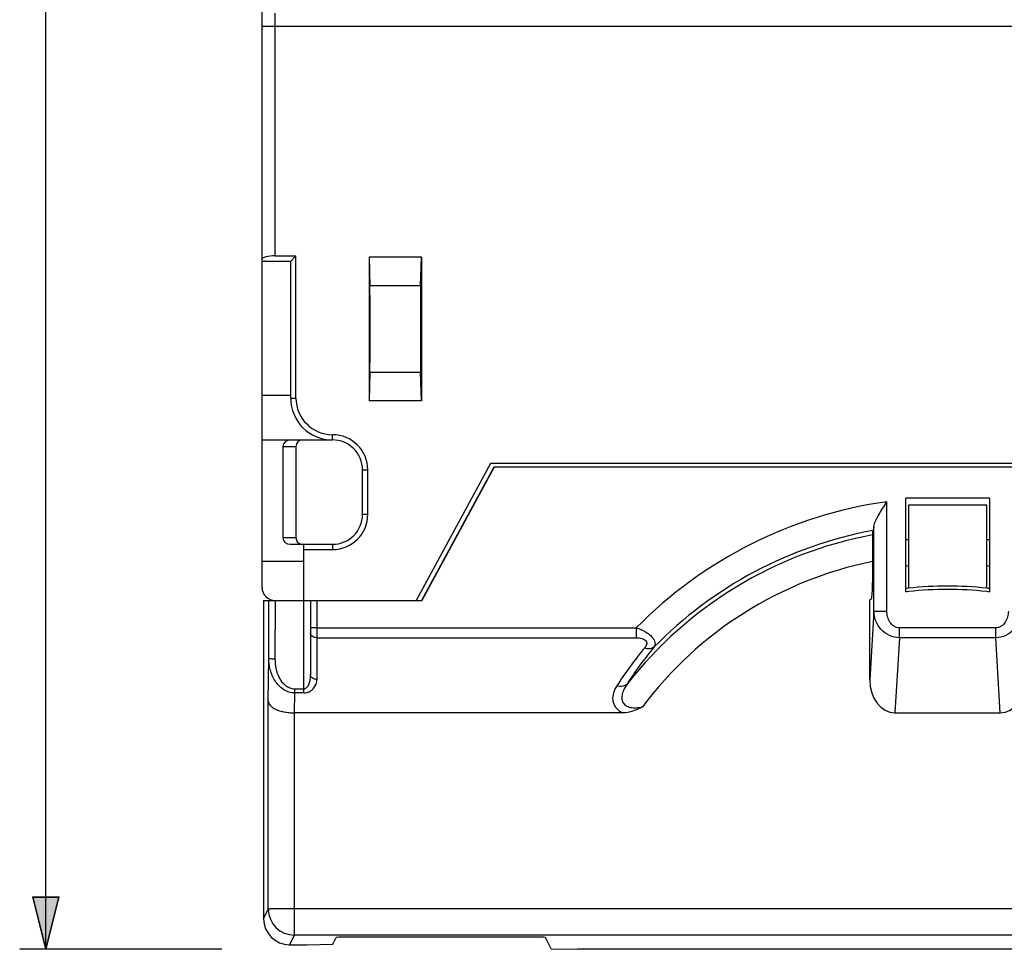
# Model space of a CAD drawing. Header units: inches. Extents: x 27 to 193, y 123 to 258.
# Tile 1 of 9: x 31 to 68, y 123 to 159. Entities that reach past the tile are written whole.
import ezdxf

# ---------------------------------------------------------------- set-up
doc = ezdxf.new("R2010")
doc.units = ezdxf.units.IN
doc.header["$MEASUREMENT"] = 0
doc.layers.add('02___PRT_ALL_AXES', color=7, linetype='Continuous')

# ---------------------------------------------------------------- blocks, each defined once
blk = doc.blocks.new('block 55')
at = {"color": 7, "lineweight": 25}
blk.add_lwpolyline([(38.384, 123.299), (30.648, 123.299)], dxfattribs=at)
blk = doc.blocks.new('block 57')
at = {"color": 7, "lineweight": 25}
blk.add_lwpolyline([(31.648, 123.299), (31.648, 181.665)], dxfattribs=at)
blk = doc.blocks.new('block 61')
h = blk.add_hatch(color=253)
h.dxf.hatch_style = 2
h.paths.add_polyline_path([(31.648, 123.299), (32.148, 125.299), (31.148, 125.299)])
at = {"color": 7, "lineweight": 35}
blk.add_lwpolyline([(31.648, 123.299), (32.148, 125.299), (31.148, 125.299), (31.648, 123.299)], dxfattribs=at)
blk = doc.blocks.new('block 60')
blk.add_blockref('block 61', (0, 0))
blk = doc.blocks.new('block 52')
for name in ['block 57', 'block 60', 'block 55']:
    blk.add_blockref(name, (0, 0))
blk = doc.blocks.new('block 63')
at = {"color": 7, "lineweight": 25}
blk.add_lwpolyline([(41.629, 123.474), (42.637, 123.491)], dxfattribs=at)
blk = doc.blocks.new('block 64')
at = {"color": 7, "lineweight": 25}
blk.add_lwpolyline([(80.341, 123.299), (52.013, 123.299)], dxfattribs=at)
blk = doc.blocks.new('block 66')
at = {"color": 7, "lineweight": 25}
blk.add_lwpolyline([(40.985, 123.474), (41.629, 123.474)], dxfattribs=at)
blk = doc.blocks.new('block 68')
at = {"color": 7, "lineweight": 25}
blk.add_lwpolyline([(49.786, 123.77), (43.768, 123.77)], dxfattribs=at)
blk = doc.blocks.new('block 69')
at = {"color": 7, "lineweight": 25}
blk.add_lwpolyline([(91.186, 123.84), (41.168, 123.84)], dxfattribs=at)
blk = doc.blocks.new('block 70')
at = {"color": 7, "lineweight": 25}
blk.add_lwpolyline([(91.186, 124.849), (41.168, 124.849)], dxfattribs=at)
blk = doc.blocks.new('block 71')
at = {"color": 7, "lineweight": 25}
blk.add_lwpolyline([(51.004, 123.317), (52.013, 123.299)], dxfattribs=at)
blk = doc.blocks.new('block 74')
at = {"color": 7, "lineweight": 25}
blk.add_lwpolyline([(64.161, 132.357), (68.193, 132.357)], dxfattribs=at)
blk = doc.blocks.new('block 75')
at = {"color": 7, "lineweight": 25}
blk.add_lwpolyline([(53.735, 132.357), (41.171, 132.357)], dxfattribs=at)
blk = doc.blocks.new('block 77')
at = {"color": 7, "lineweight": 25}
blk.add_lwpolyline([(41.527, 133.121), (41.179, 133.121)], dxfattribs=at)
blk = doc.blocks.new('block 79')
at = {"color": 7, "lineweight": 25}
blk.add_lwpolyline([(41.527, 133.268), (41.179, 133.268)], dxfattribs=at)
blk = doc.blocks.new('block 80')
at = {"color": 7, "lineweight": 25}
blk.add_lwpolyline([(68.019, 135.237), (64.335, 135.237)], dxfattribs=at)
blk = doc.blocks.new('block 81')
at = {"color": 7, "lineweight": 25}
blk.add_lwpolyline([(42.027, 135.237), (54.258, 135.237)], dxfattribs=at)
blk = doc.blocks.new('block 83')
at = {"color": 7, "lineweight": 25}
blk.add_lwpolyline([(63.195, 134.357), (63.194, 134.357)], dxfattribs=at)
blk = doc.blocks.new('block 84')
at = {"color": 7, "lineweight": 25}
blk.add_lwpolyline([(68.019, 135.618), (64.335, 135.618)], dxfattribs=at)
blk = doc.blocks.new('block 85')
at = {"color": 7, "lineweight": 25}
blk.add_lwpolyline([(42.027, 135.618), (54.258, 135.618)], dxfattribs=at)
blk = doc.blocks.new('block 87')
at = {"color": 7, "lineweight": 25}
blk.add_lwpolyline([(39.985, 136.665), (46.046, 136.665)], dxfattribs=at)
blk = doc.blocks.new('block 90')
at = {"color": 7, "lineweight": 25}
blk.add_lwpolyline([(39.927, 138.165), (41.527, 138.165)], dxfattribs=at)
blk = doc.blocks.new('block 91')
at = {"color": 7, "lineweight": 25}
blk.add_lwpolyline([(41.527, 138.615), (42.627, 138.615)], dxfattribs=at)
blk = doc.blocks.new('block 93')
at = {"color": 7, "lineweight": 25}
blk.add_lwpolyline([(41.006, 138.815), (42.627, 138.815)], dxfattribs=at)
blk = doc.blocks.new('block 96')
at = {"color": 7, "lineweight": 25}
blk.add_lwpolyline([(41.227, 139.065), (40.727, 139.065)], dxfattribs=at)
blk = doc.blocks.new('block 100')
at = {"color": 7, "lineweight": 25}
blk.add_lwpolyline([(43.777, 139.965), (43.977, 139.965)], dxfattribs=at)
blk = doc.blocks.new('block 101')
at = {"color": 7, "lineweight": 25}
blk.add_lwpolyline([(67.677, 140.315), (64.677, 140.315)], dxfattribs=at)
blk = doc.blocks.new('block 102')
at = {"color": 7, "lineweight": 25}
blk.add_lwpolyline([(67.777, 140.587), (64.577, 140.587)], dxfattribs=at)
blk = doc.blocks.new('block 104')
at = {"color": 7, "lineweight": 25}
blk.add_lwpolyline([(43.777, 141.665), (43.977, 141.665)], dxfattribs=at)
blk = doc.blocks.new('block 105')
at = {"color": 7, "lineweight": 25}
blk.add_lwpolyline([(83.539, 141.765), (48.815, 141.765)], dxfattribs=at)
blk = doc.blocks.new('block 106')
at = {"color": 7, "lineweight": 25}
blk.add_lwpolyline([(83.676, 141.915), (48.677, 141.915)], dxfattribs=at)
blk = doc.blocks.new('block 107')
at = {"color": 7, "lineweight": 25}
blk.add_lwpolyline([(40.727, 142.565), (41.227, 142.565)], dxfattribs=at)
blk = doc.blocks.new('block 109')
at = {"color": 7, "lineweight": 25}
blk.add_lwpolyline([(39.927, 142.815), (42.627, 142.815)], dxfattribs=at)
blk = doc.blocks.new('block 111')
at = {"color": 7, "lineweight": 25}
blk.add_lwpolyline([(51.004, 123.317), (50.786, 123.753)], dxfattribs=at)
blk = doc.blocks.new('block 112')
at = {"color": 7, "lineweight": 25}
blk.add_lwpolyline([(46.027, 144.315), (44.027, 144.315)], dxfattribs=at)
blk = doc.blocks.new('block 115')
at = {"color": 7, "lineweight": 25}
blk.add_lwpolyline([(41.027, 144.415), (41.227, 144.415)], dxfattribs=at)
blk = doc.blocks.new('block 117')
at = {"color": 7, "lineweight": 25}
blk.add_lwpolyline([(39.927, 144.526), (41.027, 144.526)], dxfattribs=at)
blk = doc.blocks.new('block 119')
at = {"color": 7, "lineweight": 25}
blk.add_lwpolyline([(44.054, 145.417), (46, 145.417)], dxfattribs=at)
blk = doc.blocks.new('block 123')
at = {"color": 7, "lineweight": 25}
blk.add_lwpolyline([(46, 148.713), (44.054, 148.713)], dxfattribs=at)
blk = doc.blocks.new('block 124')
at = {"color": 7, "lineweight": 25}
blk.add_lwpolyline([(39.927, 149.665), (41.027, 149.665)], dxfattribs=at)
blk = doc.blocks.new('block 126')
at = {"color": 7, "lineweight": 25}
blk.add_lwpolyline([(46.027, 149.815), (44.027, 149.815)], dxfattribs=at)
blk = doc.blocks.new('block 128')
at = {"color": 7, "lineweight": 25}
blk.add_lwpolyline([(40.427, 149.865), (41.227, 149.865)], dxfattribs=at)
blk = doc.blocks.new('block 133')
at = {"color": 7, "lineweight": 25}
blk.add_lwpolyline([(39.927, 137.165), (39.927, 226.165)], dxfattribs=at)
blk = doc.blocks.new('block 138')
at = {"color": 7, "lineweight": 25}
blk.add_lwpolyline([(39.985, 136.665), (39.985, 124.473)], dxfattribs=at)
blk = doc.blocks.new('block 142')
at = {"color": 7, "lineweight": 25}
blk.add_lwpolyline([(40.168, 124.84), (40.168, 132.808)], dxfattribs=at)
blk = doc.blocks.new('block 148')
at = {"color": 7, "lineweight": 25}
blk.add_lwpolyline([(40.427, 149.865), (40.427, 159.165)], dxfattribs=at)
blk = doc.blocks.new('block 154')
at = {"color": 7, "lineweight": 25}
blk.add_lwpolyline([(40.727, 142.565), (40.727, 139.065)], dxfattribs=at)
blk = doc.blocks.new('block 155')
at = {"color": 7, "lineweight": 25}
blk.add_lwpolyline([(41.027, 144.415), (41.027, 149.665)], dxfattribs=at)
blk = doc.blocks.new('block 157')
at = {"color": 7, "lineweight": 25}
blk.add_lwpolyline([(40.185, 134.468), (40.188, 136.665)], dxfattribs=at)
blk = doc.blocks.new('block 158')
at = {"color": 7, "lineweight": 25}
blk.add_lwpolyline([(40.435, 134.427), (40.439, 136.665)], dxfattribs=at)
blk = doc.blocks.new('block 159')
at = {"color": 7, "lineweight": 25}
blk.add_lwpolyline([(40.168, 132.808), (40.185, 134.468)], dxfattribs=at)
blk = doc.blocks.new('block 162')
at = {"color": 7, "lineweight": 25}
blk.add_lwpolyline([(44.027, 149.815), (44.054, 148.713)], dxfattribs=at)
blk = doc.blocks.new('block 164')
at = {"color": 7, "lineweight": 25}
blk.add_lwpolyline([(46.027, 144.315), (46, 145.417)], dxfattribs=at)
blk = doc.blocks.new('block 166')
at = {"color": 7, "lineweight": 25}
blk.add_lwpolyline([(41.168, 123.84), (41.168, 132.357)], dxfattribs=at)
blk = doc.blocks.new('block 169')
at = {"color": 7, "lineweight": 25}
blk.add_lwpolyline([(41.179, 133.121), (41.179, 133.268)], dxfattribs=at)
blk = doc.blocks.new('block 171')
at = {"color": 7, "lineweight": 25}
blk.add_lwpolyline([(41.227, 142.565), (41.227, 139.065)], dxfattribs=at)
blk = doc.blocks.new('block 172')
at = {"color": 7, "lineweight": 25}
blk.add_lwpolyline([(41.227, 144.415), (41.227, 149.865)], dxfattribs=at)
blk = doc.blocks.new('block 174')
at = {"color": 7, "lineweight": 25}
blk.add_lwpolyline([(41.527, 133.121), (41.527, 138.815)], dxfattribs=at)
blk = doc.blocks.new('block 177')
at = {"color": 7, "lineweight": 25}
blk.add_lwpolyline([(41.777, 136.665), (41.777, 133.827)], dxfattribs=at)
blk = doc.blocks.new('block 179')
at = {"color": 7, "lineweight": 25}
blk.add_lwpolyline([(42.027, 136.665), (42.027, 133.639)], dxfattribs=at)
blk = doc.blocks.new('block 180')
at = {"color": 7, "lineweight": 25}
blk.add_lwpolyline([(42.627, 138.815), (42.627, 138.615)], dxfattribs=at)
blk = doc.blocks.new('block 183')
at = {"color": 7, "lineweight": 25}
blk.add_lwpolyline([(42.627, 142.815), (42.627, 143.015)], dxfattribs=at)
blk = doc.blocks.new('block 185')
at = {"color": 7, "lineweight": 25}
blk.add_lwpolyline([(43.777, 139.965), (43.777, 141.665)], dxfattribs=at)
blk = doc.blocks.new('block 190')
at = {"color": 7, "lineweight": 25}
blk.add_lwpolyline([(43.977, 139.965), (43.977, 141.665)], dxfattribs=at)
blk = doc.blocks.new('block 193')
at = {"color": 7, "lineweight": 25}
blk.add_lwpolyline([(44.027, 149.815), (44.027, 144.315)], dxfattribs=at)
blk = doc.blocks.new('block 196')
at = {"color": 7, "lineweight": 25}
blk.add_lwpolyline([(41.171, 132.357), (41.179, 133.121)], dxfattribs=at)
blk = doc.blocks.new('block 198')
at = {"color": 7, "lineweight": 25}
blk.add_lwpolyline([(44.054, 145.417), (44.027, 144.315)], dxfattribs=at)
blk = doc.blocks.new('block 200')
at = {"color": 7, "lineweight": 25}
blk.add_lwpolyline([(39.927, 158.665), (92.427, 158.665)], dxfattribs=at)
blk = doc.blocks.new('block 208')
at = {"color": 7, "lineweight": 25}
blk.add_lwpolyline([(46.027, 149.815), (46.027, 144.315)], dxfattribs=at)
blk = doc.blocks.new('block 211')
at = {"color": 7, "lineweight": 25}
blk.add_lwpolyline([(46, 148.713), (46.027, 149.815)], dxfattribs=at)
blk = doc.blocks.new('block 233')
at = {"color": 7, "lineweight": 25}
blk.add_lwpolyline([(54.258, 135.618), (54.258, 135.237)], dxfattribs=at)
blk = doc.blocks.new('block 262')
at = {"color": 7, "lineweight": 25}
blk.add_lwpolyline([(68.193, 132.357), (68.019, 135.237)], dxfattribs=at)
blk = doc.blocks.new('block 269')
at = {"color": 7, "lineweight": 25}
blk.add_lwpolyline([(63.194, 133.629), (63.194, 134.333)], dxfattribs=at)
blk = doc.blocks.new('block 270')
at = {"color": 7, "lineweight": 25}
blk.add_lwpolyline([(63.194, 134.357), (63.194, 136.684)], dxfattribs=at)
blk = doc.blocks.new('block 272')
at = {"color": 7, "lineweight": 25}
blk.add_lwpolyline([(63.298, 139.283), (63.298, 137.757)], dxfattribs=at)
blk = doc.blocks.new('block 274')
at = {"color": 7, "lineweight": 25}
blk.add_lwpolyline([(63.352, 136.25), (63.352, 139.502)], dxfattribs=at)
blk = doc.blocks.new('block 276')
at = {"color": 7, "lineweight": 25}
blk.add_lwpolyline([(63.851, 136.254), (63.851, 140.448)], dxfattribs=at)
blk = doc.blocks.new('block 282')
at = {"color": 7, "lineweight": 25}
blk.add_lwpolyline([(64.335, 135.237), (64.335, 135.618)], dxfattribs=at)
blk = doc.blocks.new('block 283')
at = {"color": 7, "lineweight": 25}
blk.add_lwpolyline([(64.577, 136.99), (64.577, 140.587)], dxfattribs=at)
blk = doc.blocks.new('block 287')
at = {"color": 7, "lineweight": 25}
blk.add_lwpolyline([(63.195, 134.357), (63.194, 134.333)], dxfattribs=at)
blk = doc.blocks.new('block 288')
at = {"color": 7, "lineweight": 25}
blk.add_lwpolyline([(63.352, 136.25), (63.194, 133.629)], dxfattribs=at)
blk = doc.blocks.new('block 306')
at = {"color": 7, "lineweight": 25}
blk.add_lwpolyline([(67.777, 140.587), (67.777, 136.99)], dxfattribs=at)
blk = doc.blocks.new('block 308')
at = {"color": 7, "lineweight": 25}
blk.add_lwpolyline([(68.019, 135.237), (68.019, 135.618)], dxfattribs=at)
blk = doc.blocks.new('block 323')
at = {"color": 7, "lineweight": 25}
blk.add_lwpolyline([(64.335, 135.237), (64.161, 132.357)], dxfattribs=at)
blk = doc.blocks.new('block 324')
at = {"color": 7, "lineweight": 25}
blk.add_lwpolyline([(39.985, 124.473), (40.168, 124.84)], dxfattribs=at)
blk = doc.blocks.new('block 325')
at = {"color": 7, "lineweight": 25}
blk.add_lwpolyline([(40.985, 123.474), (41.168, 123.84)], dxfattribs=at)
blk = doc.blocks.new('block 326')
at = {"color": 7, "lineweight": 25}
blk.add_lwpolyline([(48.677, 141.915), (45.827, 136.665)], dxfattribs=at)
blk = doc.blocks.new('block 327')
at = {"color": 7, "lineweight": 25}
blk.add_lwpolyline([(48.807, 141.765), (46.038, 136.665)], dxfattribs=at)
blk = doc.blocks.new('block 328')
at = {"color": 7, "lineweight": 25}
blk.add_lwpolyline([(48.815, 141.765), (46.046, 136.665)], dxfattribs=at)
blk = doc.blocks.new('block 341')
at = {"color": 7, "lineweight": 25}
blk.add_lwpolyline([(42.637, 123.491), (42.768, 123.753)], dxfattribs=at)
blk = doc.blocks.new('block 342')
at = {"color": 7, "lineweight": 25}
blk.add_lwpolyline([(41.027, 149.665), (41.227, 149.865)], dxfattribs=at)
blk = doc.blocks.new('block 731')
at = {"color": 7, "lineweight": 25}
blk.add_open_spline([(41.027, 144.415), (41.027, 143.531), (41.743, 142.815), (42.627, 142.815)], degree=3, dxfattribs=at)
blk = doc.blocks.new('block 732')
at = {"color": 7, "lineweight": 25}
blk.add_open_spline([(41.227, 144.415), (41.227, 143.642), (41.854, 143.015), (42.627, 143.015)], degree=3, dxfattribs=at)
blk = doc.blocks.new('block 733')
at = {"color": 7, "lineweight": 25}
blk.add_open_spline([(42.627, 138.615), (43.373, 138.615), (43.977, 139.219), (43.977, 139.965)], degree=3, dxfattribs=at)
blk = doc.blocks.new('block 734')
at = {"color": 7, "lineweight": 25}
blk.add_open_spline([(43.977, 141.665), (43.977, 142.411), (43.373, 143.015), (42.627, 143.015)], degree=3, dxfattribs=at)
blk = doc.blocks.new('block 735')
at = {"color": 7, "lineweight": 25}
blk.add_open_spline([(42.627, 138.815), (43.262, 138.815), (43.777, 139.33), (43.777, 139.965)], degree=3, dxfattribs=at)
blk = doc.blocks.new('block 736')
at = {"color": 7, "lineweight": 25}
blk.add_open_spline([(43.777, 141.665), (43.777, 142.3), (43.262, 142.815), (42.627, 142.815)], degree=3, dxfattribs=at)
blk = doc.blocks.new('block 737')
at = {"color": 7, "lineweight": 25}
blk.add_open_spline([(40.168, 124.84), (40.168, 124.288), (40.616, 123.841), (41.168, 123.84)], degree=3, dxfattribs=at)
blk = doc.blocks.new('block 738')
at = {"color": 7, "lineweight": 25}
blk.add_open_spline([(39.927, 137.165), (39.927, 136.889), (40.151, 136.665), (40.427, 136.665)], degree=3, dxfattribs=at)
blk = doc.blocks.new('block 739')
at = {"color": 7, "lineweight": 25}
blk.add_open_spline([(41.227, 139.065), (41.227, 138.952), (41.303, 138.853), (41.412, 138.824)], degree=3, dxfattribs=at)
blk = doc.blocks.new('block 740')
at = {"color": 7, "lineweight": 25}
blk.add_open_spline([(41.477, 142.815), (41.339, 142.815), (41.227, 142.703), (41.227, 142.565)], degree=3, dxfattribs=at)
blk = doc.blocks.new('block 758')
at = {"color": 7, "lineweight": 25}
blk.add_open_spline([(63.329, 139.346), (60.134, 138.757), (57.199, 137.194), (54.929, 134.87)], degree=3, dxfattribs=at)
blk = doc.blocks.new('block 759')
at = {"color": 7, "lineweight": 25}
blk.add_open_spline([(63.298, 139.177), (59.576, 138.477), (56.237, 136.445), (53.904, 133.462)], degree=3, dxfattribs=at)
blk = doc.blocks.new('block 762')
at = {"color": 7, "lineweight": 25}
blk.add_open_spline([(63.298, 138.154), (59.779, 137.445), (56.644, 135.463), (54.495, 132.587)], degree=3, dxfattribs=at)
blk = doc.blocks.new('block 763')
at = {"color": 7, "lineweight": 25}
blk.add_open_spline([(64.691, 137.004), (64.653, 136.999), (64.615, 136.995), (64.577, 136.99)], degree=3, dxfattribs=at)
blk = doc.blocks.new('block 798')
at = {"color": 7, "lineweight": 25}
blk.add_open_spline([(63.851, 140.448), (60.21, 139.936), (56.838, 138.239), (54.258, 135.618)], degree=3, dxfattribs=at)
blk = doc.blocks.new('block 801')
at = {"color": 7, "lineweight": 25}
blk.add_open_spline([(67.777, 138.982), (67.744, 138.986), (67.71, 138.989), (67.677, 138.992)], degree=3, dxfattribs=at)
blk = doc.blocks.new('block 802')
at = {"color": 7, "lineweight": 25}
blk.add_open_spline([(64.677, 138.992), (64.644, 138.989), (64.61, 138.986), (64.577, 138.982)], degree=3, dxfattribs=at)
blk = doc.blocks.new('block 803')
at = {"color": 7, "lineweight": 25}
blk.add_open_spline([(54.572, 134.841), (54.191, 134.379), (53.836, 133.895), (53.511, 133.392)], degree=3, dxfattribs=at)
blk = doc.blocks.new('block 804')
at = {"color": 7, "lineweight": 25}
blk.add_open_spline([(54.929, 134.87), (54.56, 134.421), (54.218, 133.951), (53.904, 133.462)], degree=3, dxfattribs=at)
blk = doc.blocks.new('block 806')
at = {"color": 7, "lineweight": 25}
blk.add_open_spline([(64.677, 137.987), (64.643, 137.984), (64.61, 137.98), (64.577, 137.976)], degree=3, dxfattribs=at)
blk = doc.blocks.new('block 807')
at = {"color": 7, "lineweight": 25}
blk.add_open_spline([(67.777, 137.976), (67.744, 137.98), (67.71, 137.984), (67.677, 137.987)], degree=3, dxfattribs=at)
blk = doc.blocks.new('block 808')
at = {"color": 7, "lineweight": 25}
blk.add_open_spline([(64.677, 137.131), (64.644, 137.128), (64.61, 137.124), (64.577, 137.12)], degree=3, dxfattribs=at)
blk = doc.blocks.new('block 809')
at = {"color": 7, "lineweight": 25}
blk.add_open_spline([(67.777, 137.12), (67.744, 137.124), (67.71, 137.128), (67.677, 137.131)], degree=3, dxfattribs=at)
blk = doc.blocks.new('block 810')
at = {"color": 7, "lineweight": 25}
blk.add_open_spline([(67.663, 137.004), (66.676, 137.115), (65.678, 137.115), (64.691, 137.004)], degree=3, dxfattribs=at)
blk = doc.blocks.new('block 811')
at = {"color": 7, "lineweight": 25}
blk.add_open_spline([(67.777, 136.99), (67.739, 136.995), (67.701, 136.999), (67.663, 137.004)], degree=3, dxfattribs=at)
blk = doc.blocks.new('block 967')
at = {"color": 7, "lineweight": 25}
blk.add_open_spline([(63.298, 137.757), (63.298, 137.692), (63.298, 137.626), (63.297, 137.56), (63.297, 137.497), (63.296, 137.433), (63.295, 137.369), (63.293, 137.31), (63.292, 137.252), (63.29, 137.193), (63.288, 137.14), (63.286, 137.088), (63.283, 137.036), (63.281, 136.992), (63.279, 136.948), (63.276, 136.904), (63.274, 136.886), (63.273, 136.868), (63.271, 136.85), (63.27, 136.835), (63.268, 136.82), (63.267, 136.804), (63.265, 136.792), (63.263, 136.78), (63.262, 136.768), (63.26, 136.758), (63.259, 136.749), (63.257, 136.74), (63.255, 136.734), (63.254, 136.728), (63.252, 136.722), (63.25, 136.719), (63.249, 136.716), (63.246, 136.714)], degree=3, knots=[0, 0, 0, 0, 1, 1, 1, 2, 2, 2, 3, 3, 3, 4, 4, 4, 5, 5, 5, 6, 6, 6, 7, 7, 7, 8, 8, 8, 9, 9, 9, 10, 10, 10, 11, 11, 11, 11], dxfattribs=at)
blk = doc.blocks.new('block 970')
at = {"color": 7, "lineweight": 25}
blk.add_open_spline([(41.179, 133.268), (41.116, 133.268), (41.052, 133.281), (40.993, 133.305), (40.934, 133.328), (40.88, 133.362), (40.831, 133.402), (40.782, 133.442), (40.738, 133.489), (40.7, 133.539), (40.662, 133.589), (40.628, 133.642), (40.599, 133.699), (40.542, 133.81), (40.501, 133.93), (40.474, 134.053), (40.447, 134.176), (40.435, 134.302), (40.435, 134.427)], degree=3, knots=[0, 0, 0, 0, 1, 1, 1, 2, 2, 2, 3, 3, 3, 4, 4, 4, 5, 5, 5, 6, 6, 6, 6], dxfattribs=at)
blk = doc.blocks.new('block 974')
at = {"color": 7, "lineweight": 25}
blk.add_open_spline([(41.527, 133.121), (41.569, 133.121), (41.611, 133.127), (41.652, 133.137), (41.69, 133.148), (41.727, 133.163), (41.761, 133.181), (41.792, 133.198), (41.822, 133.219), (41.849, 133.243), (41.873, 133.264), (41.896, 133.288), (41.916, 133.314), (41.953, 133.361), (41.982, 133.415), (42, 133.472), (42.018, 133.526), (42.027, 133.583), (42.027, 133.639)], degree=3, knots=[0, 0, 0, 0, 1, 1, 1, 2, 2, 2, 3, 3, 3, 4, 4, 4, 5, 5, 5, 6, 6, 6, 6], dxfattribs=at)
blk = doc.blocks.new('block 975')
at = {"color": 7, "lineweight": 25}
blk.add_open_spline([(54.258, 135.237), (54.33, 135.237), (54.403, 135.23), (54.472, 135.211), (54.504, 135.202), (54.535, 135.19), (54.564, 135.173), (54.589, 135.158), (54.612, 135.139), (54.628, 135.116), (54.642, 135.095), (54.652, 135.071), (54.655, 135.047), (54.658, 135.023), (54.655, 134.998), (54.648, 134.975), (54.641, 134.951), (54.631, 134.928), (54.618, 134.906), (54.605, 134.883), (54.589, 134.862), (54.572, 134.841)], degree=3, knots=[0, 0, 0, 0, 1, 1, 1, 2, 2, 2, 3, 3, 3, 4, 4, 4, 5, 5, 5, 6, 6, 6, 7, 7, 7, 7], dxfattribs=at)
blk = doc.blocks.new('block 976')
at = {"color": 7, "lineweight": 25}
blk.add_open_spline([(53.511, 133.392), (53.458, 133.309), (53.412, 133.219), (53.384, 133.124), (53.357, 133.033), (53.345, 132.937), (53.356, 132.844), (53.362, 132.796), (53.374, 132.75), (53.391, 132.705), (53.41, 132.658), (53.435, 132.614), (53.466, 132.573), (53.535, 132.481), (53.632, 132.409), (53.735, 132.357)], degree=3, knots=[0, 0, 0, 0, 1, 1, 1, 2, 2, 2, 3, 3, 3, 4, 4, 4, 5, 5, 5, 5], dxfattribs=at)
blk = doc.blocks.new('block 977')
at = {"color": 7, "lineweight": 25}
blk.add_open_spline([(42.027, 133.639), (41.995, 133.639), (41.962, 133.644), (41.931, 133.653), (41.902, 133.662), (41.874, 133.676), (41.85, 133.694), (41.828, 133.711), (41.809, 133.731), (41.796, 133.755), (41.784, 133.777), (41.777, 133.802), (41.777, 133.827)], degree=3, knots=[0, 0, 0, 0, 1, 1, 1, 2, 2, 2, 3, 3, 3, 4, 4, 4, 4], dxfattribs=at)
blk = doc.blocks.new('block 978')
at = {"color": 7, "lineweight": 25}
blk.add_open_spline([(41.777, 133.827), (41.777, 133.774), (41.774, 133.721), (41.767, 133.668), (41.763, 133.642), (41.759, 133.616), (41.753, 133.59), (41.748, 133.564), (41.741, 133.537), (41.733, 133.512), (41.725, 133.486), (41.716, 133.461), (41.705, 133.436), (41.694, 133.411), (41.682, 133.387), (41.667, 133.363), (41.659, 133.352), (41.651, 133.341), (41.641, 133.33), (41.632, 133.319), (41.622, 133.309), (41.61, 133.3), (41.599, 133.291), (41.586, 133.283), (41.572, 133.277), (41.558, 133.271), (41.542, 133.268), (41.527, 133.268)], degree=3, knots=[0, 0, 0, 0, 1, 1, 1, 2, 2, 2, 3, 3, 3, 4, 4, 4, 5, 5, 5, 6, 6, 6, 7, 7, 7, 8, 8, 8, 9, 9, 9, 9], dxfattribs=at)
blk = doc.blocks.new('block 979')
at = {"color": 7, "lineweight": 25}
blk.add_open_spline([(42.027, 135.237), (41.995, 135.237), (41.962, 135.241), (41.931, 135.251), (41.902, 135.26), (41.874, 135.273), (41.85, 135.292), (41.828, 135.308), (41.809, 135.329), (41.796, 135.353), (41.784, 135.375), (41.777, 135.4), (41.777, 135.425)], degree=3, knots=[0, 0, 0, 0, 1, 1, 1, 2, 2, 2, 3, 3, 3, 4, 4, 4, 4], dxfattribs=at)
blk = doc.blocks.new('block 980')
at = {"color": 7, "lineweight": 25}
blk.add_open_spline([(42.027, 135.618), (42.011, 135.618), (41.995, 135.618), (41.978, 135.618), (41.963, 135.618), (41.947, 135.618), (41.931, 135.618), (41.917, 135.618), (41.903, 135.617), (41.888, 135.617), (41.875, 135.617), (41.863, 135.617), (41.85, 135.617), (41.84, 135.617), (41.829, 135.617), (41.819, 135.617), (41.815, 135.617), (41.811, 135.617), (41.806, 135.617), (41.803, 135.617), (41.8, 135.617), (41.796, 135.616), (41.793, 135.616), (41.791, 135.616), (41.788, 135.616), (41.786, 135.616), (41.783, 135.616), (41.782, 135.616), (41.781, 135.616), (41.78, 135.615), (41.778, 135.615)], degree=3, knots=[0, 0, 0, 0, 1, 1, 1, 2, 2, 2, 3, 3, 3, 4, 4, 4, 5, 5, 5, 6, 6, 6, 7, 7, 7, 8, 8, 8, 9, 9, 9, 10, 10, 10, 10], dxfattribs=at)
blk = doc.blocks.new('block 981')
at = {"color": 7, "lineweight": 25}
blk.add_open_spline([(40.185, 134.468), (40.185, 134.465), (40.188, 134.462), (40.19, 134.46), (40.195, 134.457), (40.2, 134.454), (40.205, 134.452), (40.222, 134.446), (40.24, 134.442), (40.259, 134.439), (40.286, 134.435), (40.313, 134.432), (40.34, 134.43), (40.372, 134.428), (40.403, 134.427), (40.435, 134.427)], degree=3, knots=[0, 0, 0, 0, 1, 1, 1, 2, 2, 2, 3, 3, 3, 4, 4, 4, 5, 5, 5, 5], dxfattribs=at)
blk = doc.blocks.new('block 987')
at = {"color": 7, "lineweight": 25}
blk.add_open_spline([(41.168, 124.849), (41.104, 124.849), (41.039, 124.849), (40.974, 124.849), (40.912, 124.849), (40.85, 124.849), (40.788, 124.848), (40.73, 124.848), (40.673, 124.848), (40.615, 124.848), (40.565, 124.847), (40.515, 124.847), (40.464, 124.846), (40.442, 124.846), (40.42, 124.846), (40.398, 124.846), (40.379, 124.845), (40.359, 124.845), (40.34, 124.845), (40.323, 124.845), (40.306, 124.844), (40.289, 124.844), (40.275, 124.844), (40.261, 124.844), (40.247, 124.843), (40.236, 124.843), (40.225, 124.843), (40.213, 124.843), (40.205, 124.842), (40.197, 124.842), (40.189, 124.842), (40.186, 124.842), (40.183, 124.842), (40.18, 124.841), (40.178, 124.841), (40.176, 124.841), (40.174, 124.841), (40.173, 124.841), (40.171, 124.841), (40.17, 124.841)], degree=3, knots=[0, 0, 0, 0, 1, 1, 1, 2, 2, 2, 3, 3, 3, 4, 4, 4, 5, 5, 5, 6, 6, 6, 7, 7, 7, 8, 8, 8, 9, 9, 9, 10, 10, 10, 11, 11, 11, 12, 12, 12, 13, 13, 13, 13], dxfattribs=at)
blk = doc.blocks.new('block 991')
at = {"color": 7, "lineweight": 25}
blk.add_open_spline([(40.168, 132.808), (40.169, 132.78), (40.176, 132.751), (40.187, 132.725), (40.2, 132.695), (40.219, 132.668), (40.241, 132.643), (40.267, 132.614), (40.297, 132.589), (40.328, 132.567), (40.366, 132.54), (40.407, 132.518), (40.448, 132.498), (40.497, 132.475), (40.547, 132.456), (40.598, 132.44), (40.656, 132.422), (40.714, 132.407), (40.773, 132.396), (40.837, 132.383), (40.902, 132.374), (40.967, 132.367), (41.035, 132.361), (41.103, 132.357), (41.171, 132.357)], degree=3, knots=[0, 0, 0, 0, 1, 1, 1, 2, 2, 2, 3, 3, 3, 4, 4, 4, 5, 5, 5, 6, 6, 6, 7, 7, 7, 8, 8, 8, 8], dxfattribs=at)
blk = doc.blocks.new('block 992')
at = {"color": 7, "lineweight": 25}
blk.add_open_spline([(41.179, 133.121), (41.102, 133.121), (41.025, 133.134), (40.952, 133.157), (40.878, 133.18), (40.808, 133.215), (40.744, 133.257), (40.68, 133.299), (40.621, 133.35), (40.568, 133.405), (40.514, 133.462), (40.467, 133.523), (40.426, 133.588), (40.343, 133.718), (40.283, 133.862), (40.244, 134.011), (40.204, 134.16), (40.185, 134.315), (40.185, 134.468)], degree=3, knots=[0, 0, 0, 0, 1, 1, 1, 2, 2, 2, 3, 3, 3, 4, 4, 4, 5, 5, 5, 6, 6, 6, 6], dxfattribs=at)
blk = doc.blocks.new('block 995')
at = {"color": 7, "lineweight": 25}
blk.add_open_spline([(63.352, 139.502), (63.355, 139.534), (63.363, 139.565), (63.373, 139.595), (63.385, 139.632), (63.4, 139.667), (63.416, 139.702), (63.434, 139.741), (63.453, 139.78), (63.473, 139.818), (63.494, 139.859), (63.517, 139.899), (63.54, 139.939), (63.588, 140.025), (63.638, 140.108), (63.69, 140.191), (63.743, 140.277), (63.797, 140.362), (63.851, 140.448)], degree=3, knots=[0, 0, 0, 0, 1, 1, 1, 2, 2, 2, 3, 3, 3, 4, 4, 4, 5, 5, 5, 6, 6, 6, 6], dxfattribs=at)
blk = doc.blocks.new('block 996')
at = {"color": 7, "lineweight": 25}
blk.add_open_spline([(63.352, 136.25), (63.357, 136.25), (63.361, 136.25), (63.366, 136.25), (63.376, 136.25), (63.387, 136.251), (63.397, 136.251), (63.413, 136.251), (63.429, 136.252), (63.445, 136.252), (63.466, 136.252), (63.487, 136.252), (63.507, 136.252), (63.532, 136.253), (63.557, 136.253), (63.582, 136.253), (63.61, 136.253), (63.638, 136.253), (63.666, 136.254), (63.728, 136.254), (63.79, 136.254), (63.851, 136.254)], degree=3, knots=[0, 0, 0, 0, 1, 1, 1, 2, 2, 2, 3, 3, 3, 4, 4, 4, 5, 5, 5, 6, 6, 6, 7, 7, 7, 7], dxfattribs=at)
blk = doc.blocks.new('block 1000')
at = {"color": 7, "lineweight": 25}
blk.add_open_spline([(54.929, 134.87), (54.908, 134.853), (54.884, 134.84), (54.858, 134.83), (54.831, 134.82), (54.802, 134.813), (54.773, 134.811), (54.74, 134.809), (54.707, 134.81), (54.675, 134.815), (54.64, 134.82), (54.606, 134.829), (54.572, 134.841)], degree=3, knots=[0, 0, 0, 0, 1, 1, 1, 2, 2, 2, 3, 3, 3, 4, 4, 4, 4], dxfattribs=at)
blk = doc.blocks.new('block 1001')
at = {"color": 7, "lineweight": 25}
blk.add_open_spline([(54.495, 132.587), (54.436, 132.556), (54.376, 132.527), (54.315, 132.499), (54.254, 132.473), (54.192, 132.447), (54.128, 132.426), (54.001, 132.384), (53.868, 132.357), (53.735, 132.357)], degree=3, knots=[0, 0, 0, 0, 1, 1, 1, 2, 2, 2, 3, 3, 3, 3], dxfattribs=at)
blk = doc.blocks.new('block 1002')
at = {"color": 7, "lineweight": 25}
blk.add_open_spline([(53.904, 133.462), (53.883, 133.44), (53.858, 133.422), (53.83, 133.408), (53.801, 133.393), (53.769, 133.383), (53.736, 133.377), (53.7, 133.37), (53.664, 133.369), (53.627, 133.371), (53.588, 133.374), (53.549, 133.381), (53.511, 133.392)], degree=3, knots=[0, 0, 0, 0, 1, 1, 1, 2, 2, 2, 3, 3, 3, 4, 4, 4, 4], dxfattribs=at)
blk = doc.blocks.new('block 1003')
at = {"color": 7, "lineweight": 25}
blk.add_open_spline([(53.904, 133.462), (53.868, 133.41), (53.834, 133.355), (53.805, 133.298), (53.777, 133.244), (53.752, 133.187), (53.734, 133.128), (53.717, 133.072), (53.705, 133.014), (53.703, 132.955), (53.701, 132.898), (53.709, 132.839), (53.731, 132.786), (53.743, 132.759), (53.758, 132.734), (53.776, 132.711), (53.796, 132.686), (53.819, 132.664), (53.845, 132.647), (53.872, 132.627), (53.902, 132.611), (53.933, 132.599), (53.967, 132.585), (54.002, 132.576), (54.037, 132.569), (54.112, 132.554), (54.188, 132.552), (54.264, 132.556), (54.342, 132.56), (54.419, 132.572), (54.495, 132.587)], degree=3, knots=[0, 0, 0, 0, 1, 1, 1, 2, 2, 2, 3, 3, 3, 4, 4, 4, 5, 5, 5, 6, 6, 6, 7, 7, 7, 8, 8, 8, 9, 9, 9, 10, 10, 10, 10], dxfattribs=at)
blk = doc.blocks.new('block 1007')
at = {"color": 7, "lineweight": 25}
blk.add_open_spline([(54.258, 135.618), (54.379, 135.578), (54.497, 135.528), (54.606, 135.464), (54.657, 135.434), (54.705, 135.402), (54.751, 135.366), (54.792, 135.334), (54.83, 135.299), (54.864, 135.26), (54.893, 135.227), (54.918, 135.191), (54.938, 135.152), (54.954, 135.12), (54.967, 135.085), (54.972, 135.049), (54.976, 135.017), (54.975, 134.985), (54.967, 134.954), (54.96, 134.924), (54.946, 134.895), (54.929, 134.87)], degree=3, knots=[0, 0, 0, 0, 1, 1, 1, 2, 2, 2, 3, 3, 3, 4, 4, 4, 5, 5, 5, 6, 6, 6, 7, 7, 7, 7], dxfattribs=at)
blk = doc.blocks.new('block 1008')
at = {"color": 7, "lineweight": 25}
blk.add_open_spline([(63.352, 139.502), (63.35, 139.483), (63.349, 139.463), (63.347, 139.444), (63.345, 139.429), (63.343, 139.413), (63.341, 139.398), (63.339, 139.387), (63.338, 139.376), (63.335, 139.365), (63.334, 139.359), (63.332, 139.352), (63.329, 139.346)], degree=3, knots=[0, 0, 0, 0, 1, 1, 1, 2, 2, 2, 3, 3, 3, 4, 4, 4, 4], dxfattribs=at)
blk = doc.blocks.new('block 1009')
at = {"color": 7, "lineweight": 25}
blk.add_open_spline([(69.002, 136.25), (69, 136.123), (68.975, 135.995), (68.928, 135.877), (68.881, 135.757), (68.811, 135.646), (68.723, 135.551), (68.634, 135.456), (68.526, 135.377), (68.406, 135.323), (68.284, 135.268), (68.151, 135.238), (68.019, 135.237)], degree=3, knots=[0, 0, 0, 0, 1, 1, 1, 2, 2, 2, 3, 3, 3, 4, 4, 4, 4], dxfattribs=at)
blk = doc.blocks.new('block 1010')
at = {"color": 7, "lineweight": 25}
blk.add_open_spline([(64.335, 135.237), (64.203, 135.238), (64.07, 135.268), (63.948, 135.323), (63.828, 135.377), (63.72, 135.456), (63.63, 135.552), (63.543, 135.646), (63.473, 135.757), (63.426, 135.877), (63.379, 135.996), (63.354, 136.123), (63.352, 136.25)], degree=3, knots=[0, 0, 0, 0, 1, 1, 1, 2, 2, 2, 3, 3, 3, 4, 4, 4, 4], dxfattribs=at)
blk = doc.blocks.new('block 1011')
at = {"color": 7, "lineweight": 25}
blk.add_lwpolyline([(63.329, 139.346), (63.303, 139.293)], dxfattribs=at)
blk = doc.blocks.new('block 1012')
at = {"color": 7, "lineweight": 25}
blk.add_lwpolyline([(63.303, 139.293), (63.298, 139.283)], dxfattribs=at)
blk = doc.blocks.new('block 1015')
at = {"color": 7, "lineweight": 25}
blk.add_open_spline([(68.502, 136.254), (68.502, 136.18), (68.493, 136.106), (68.474, 136.035), (68.454, 135.964), (68.425, 135.896), (68.384, 135.834), (68.343, 135.773), (68.291, 135.718), (68.229, 135.679), (68.197, 135.66), (68.163, 135.644), (68.128, 135.634), (68.093, 135.623), (68.056, 135.618), (68.019, 135.618)], degree=3, knots=[0, 0, 0, 0, 1, 1, 1, 2, 2, 2, 3, 3, 3, 4, 4, 4, 5, 5, 5, 5], dxfattribs=at)
blk = doc.blocks.new('block 1016')
at = {"color": 7, "lineweight": 25}
blk.add_open_spline([(64.335, 135.618), (64.298, 135.618), (64.261, 135.623), (64.226, 135.634), (64.19, 135.644), (64.157, 135.66), (64.125, 135.679), (64.063, 135.718), (64.011, 135.773), (63.97, 135.834), (63.929, 135.896), (63.899, 135.964), (63.88, 136.035), (63.861, 136.106), (63.851, 136.18), (63.851, 136.254)], degree=3, knots=[0, 0, 0, 0, 1, 1, 1, 2, 2, 2, 3, 3, 3, 4, 4, 4, 5, 5, 5, 5], dxfattribs=at)
blk = doc.blocks.new('block 1052')
at = {"color": 7, "lineweight": 25}
blk.add_open_spline([(50.786, 123.753), (50.781, 123.763), (50.335, 123.77), (49.786, 123.77)], degree=3, dxfattribs=at)
blk = doc.blocks.new('block 1053')
at = {"color": 7, "lineweight": 25}
blk.add_open_spline([(43.768, 123.77), (43.219, 123.77), (42.773, 123.763), (42.768, 123.753)], degree=3, dxfattribs=at)
blk = doc.blocks.new('block 1055')
at = {"color": 7, "lineweight": 25}
blk.add_open_spline([(39.985, 124.473), (39.985, 123.921), (40.433, 123.474), (40.985, 123.474)], degree=3, dxfattribs=at)
blk = doc.blocks.new('block 1057')
at = {"color": 7, "lineweight": 25}
blk.add_open_spline([(63.246, 136.714), (63.229, 136.704), (63.211, 136.694), (63.194, 136.684)], degree=3, dxfattribs=at)
blk = doc.blocks.new('block 1058')
at = {"color": 7, "lineweight": 25}
blk.add_open_spline([(68.193, 132.357), (68.733, 132.357), (69.16, 132.92), (69.16, 133.629)], degree=3, dxfattribs=at)
blk = doc.blocks.new('block 1059')
at = {"color": 7, "lineweight": 25}
blk.add_open_spline([(63.194, 133.629), (63.194, 132.92), (63.621, 132.357), (64.161, 132.357)], degree=3, dxfattribs=at)
blk = doc.blocks.new('block 1067')
at = {"color": 7, "lineweight": 25}
blk.add_open_spline([(40.427, 149.865), (40.151, 149.865), (39.927, 149.809), (39.927, 149.74)], degree=3, dxfattribs=at)
blk = doc.blocks.new('block 1072')
at = {"color": 7, "lineweight": 25}
blk.add_open_spline([(44.049, 148.365), (44.042, 148.365), (44.037, 147.783), (44.037, 147.065), (44.037, 146.347), (44.042, 145.765), (44.049, 145.765), (44.055, 145.765), (44.06, 146.347), (44.06, 147.065), (44.06, 147.783), (44.055, 148.365), (44.049, 148.365)], degree=3, knots=[0, 0, 0, 0, 1, 1, 1, 2, 2, 2, 3, 3, 3, 4, 4, 4, 4], dxfattribs=at)
blk = doc.blocks.new('block 1079')
at = {"color": 7, "lineweight": 25}
blk.add_open_spline([(46, 148.713), (45.992, 148.389), (45.988, 147.387), (45.991, 146.477), (45.992, 145.982), (45.996, 145.593), (46, 145.417)], degree=3, knots=[0, 0, 0, 0, 1, 1, 1, 2, 2, 2, 2], dxfattribs=at)
blk = doc.blocks.new('block 1080')
at = {"color": 7, "lineweight": 25}
blk.add_open_spline([(44.054, 145.417), (44.062, 145.742), (44.066, 146.743), (44.063, 147.653), (44.062, 148.148), (44.058, 148.537), (44.054, 148.713)], degree=3, knots=[0, 0, 0, 0, 1, 1, 1, 2, 2, 2, 2], dxfattribs=at)
blk = doc.blocks.new('block 1083')
at = {"color": 7, "lineweight": 25}
blk.add_open_spline([(40.727, 139.065), (40.727, 138.927), (40.852, 138.815), (41.006, 138.815)], degree=3, dxfattribs=at)
blk = doc.blocks.new('block 1084')
at = {"color": 7, "lineweight": 25}
blk.add_open_spline([(41.006, 142.815), (40.852, 142.815), (40.727, 142.703), (40.727, 142.565)], degree=3, dxfattribs=at)
blk = doc.blocks.new('block 1090')
at = {"layer": '02___PRT_ALL_AXES', "color": 7, "lineweight": 25}
blk.add_lwpolyline([(64.677, 140.315), (64.677, 137.131)], dxfattribs=at)
blk = doc.blocks.new('block 1091')
at = {"layer": '02___PRT_ALL_AXES', "color": 7, "lineweight": 25}
blk.add_lwpolyline([(67.677, 137.131), (67.677, 140.315)], dxfattribs=at)
blk = doc.blocks.new('block 1095')
at = {"layer": '02___PRT_ALL_AXES', "color": 7, "lineweight": 25}
blk.add_open_spline([(67.677, 137.131), (66.68, 137.243), (65.674, 137.243), (64.677, 137.131)], degree=3, dxfattribs=at)

msp = doc.modelspace()

# ---------------------------------------------------------------- block references
for name in ['block 52', 'block 133', 'block 148', 'block 200', 'block 1067', 'block 128', 'block 342', 'block 172', 'block 126', 'block 162', 'block 193', 'block 211', 'block 208', 'block 124', 'block 155', 'block 123', 'block 1080', 'block 1079', 'block 1072', 'block 198', 'block 119', 'block 164', 'block 117', 'block 115', 'block 731', 'block 732', 'block 112', 'block 183', 'block 734', 'block 109', 'block 1084', 'block 107', 'block 154', 'block 740', 'block 171', 'block 736', 'block 326', 'block 327', 'block 328', 'block 106', 'block 105', 'block 104', 'block 185', 'block 190', 'block 798', 'block 995', 'block 276', 'block 102', 'block 283', 'block 101', 'block 306', 'block 733', 'block 735', 'block 100', 'block 1008', 'block 274', 'block 759', 'block 758', 'block 1012', 'block 272', 'block 1011', 'block 96', 'block 1083', 'block 93', 'block 739', 'block 174', 'block 180', 'block 802', 'block 801', 'block 91', 'block 90', 'block 762', 'block 806', 'block 807', 'block 967', 'block 738', 'block 808', 'block 763', 'block 810', 'block 811', 'block 809', 'block 87', 'block 138', 'block 157', 'block 158', 'block 177', 'block 179', 'block 1057', 'block 270', 'block 288', 'block 996', 'block 1010', 'block 1016', 'block 1015', 'block 1009', 'block 979', 'block 980', 'block 85', 'block 233', 'block 1007', 'block 84', 'block 282', 'block 308', 'block 81', 'block 975', 'block 323', 'block 80', 'block 262', 'block 803', 'block 804', 'block 1000', 'block 159', 'block 981', 'block 992', 'block 970', 'block 83', 'block 287', 'block 269', 'block 978', 'block 974', 'block 977', 'block 1002', 'block 1003', 'block 1059', 'block 1058', 'block 196', 'block 79', 'block 169', 'block 77', 'block 976', 'block 142', 'block 991', 'block 166', 'block 75', 'block 1001', 'block 74', 'block 324', 'block 737', 'block 987', 'block 70', 'block 1055', 'block 325', 'block 69', 'block 341', 'block 1053', 'block 68', 'block 1052', 'block 111', 'block 66', 'block 63', 'block 71', 'block 64']:
    msp.add_blockref(name, (0, 0))
at = {"layer": '02___PRT_ALL_AXES'}
for name in ['block 1090', 'block 1091', 'block 1095']:
    msp.add_blockref(name, (0, 0), dxfattribs=at)

doc.saveas('drawing.dxf')
